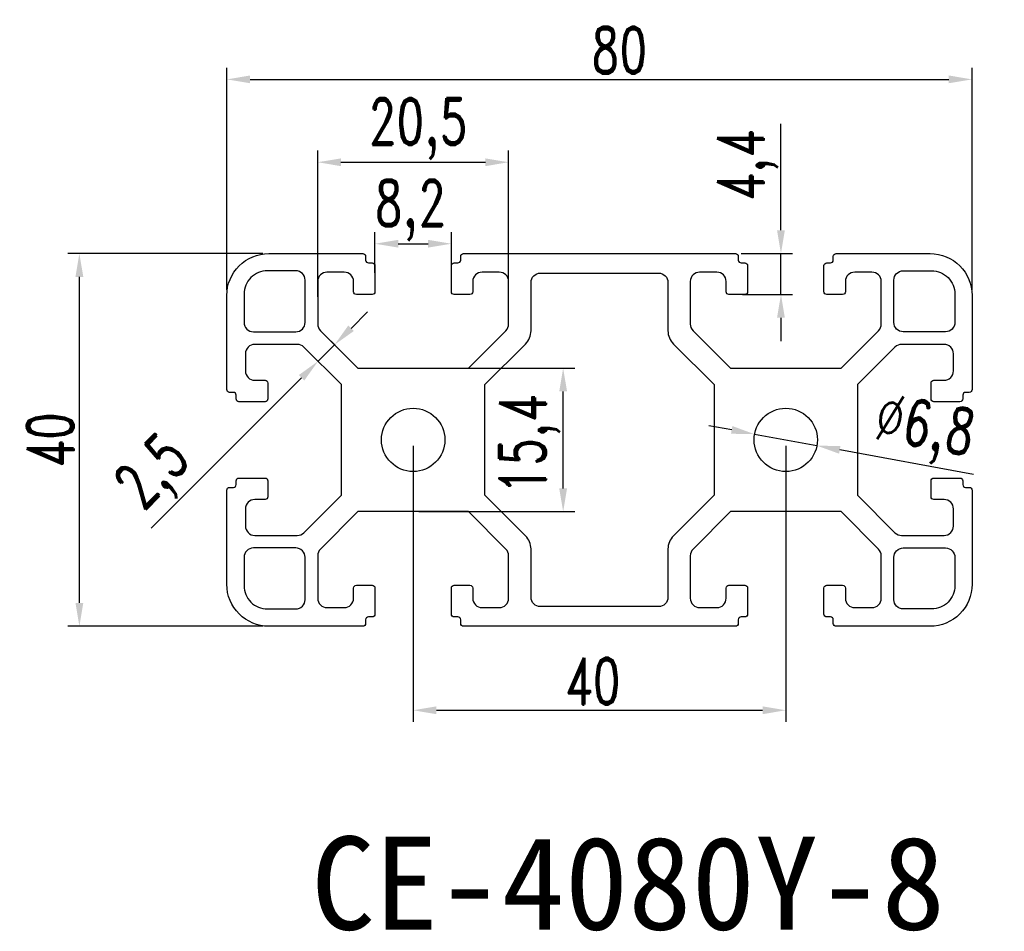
# Model space of a CAD drawing. Header units: millimetres. Extents: x 2239 to 2345, y 1183 to 1280.
import ezdxf

# ---------------------------------------------------------------- set-up
doc = ezdxf.new("R2010")
doc.units = ezdxf.units.MM
doc.layers.get('Defpoints').update_dxf_attribs({"lineweight": 0})
doc.styles.get("Standard").update_dxf_attribs({"font": 'times.shx', "bigfont": 'gbcbig.shx'})
doc.styles.add('标注', font='romand.shx', dxfattribs={"width": 0.7, "height": 5})
doc.dimstyles.new('ISO-25', dxfattribs={"dimtxt": 5, "dimasz": 2.5, "dimexe": 1.25, "dimexo": 0.625, "dimtad": 1, "dimdec": 1, "dimtxsty": '标注', "dimcen": 2.5, "dimadec": 0, "dimazin": 0, "dimtfac": 1, "dimtdec": 1, "dimtmove": 0, "dimatfit": 3, "dimfxl": 1, "dimarcsym": 0})

# ---------------------------------------------------------------- blocks, each defined once
blk = doc.blocks.new('*D49')
at = {"color": 0, "lineweight": -2, "transparency": 16777216}
for p, q in [((2261.1, 1251.46), (2261.1, 1275.28)), ((2341.1, 1251.46), (2341.1, 1275.28)), ((2263.6, 1274.03), (2338.6, 1274.03))]:
    blk.add_line(p, q, dxfattribs=at)
at = {"color": 0, "transparency": 16777216}
for points in [[(2263.6, 1274.45), (2263.6, 1273.62), (2261.1, 1274.03)], [(2338.6, 1274.45), (2338.6, 1273.62), (2341.1, 1274.03)]]:
    blk.add_solid(points, dxfattribs=at)
at = {"layer": 'Defpoints', "color": 0, "transparency": 16777216}
for p in [(2341.1, 1274.03), (2261.1, 1250.84), (2341.1, 1250.84)]:
    blk.add_point(p, dxfattribs=at)
at = {"color": 0, "lineweight": -3, "transparency": 16777216, "insert": (2303.23, 1277.16), "char_height": 5, "attachment_point": 5, "style": '标注'}
blk.add_mtext('80', dxfattribs=at)
blk = doc.blocks.new('*D52')
at = {"color": 0, "lineweight": -2, "transparency": 16777216}
for p, q in [((2281.1, 1234.71), (2281.1, 1205.07)), ((2321.1, 1234.71), (2321.1, 1205.07)), ((2283.6, 1206.32), (2318.6, 1206.32))]:
    blk.add_line(p, q, dxfattribs=at)
at = {"color": 0, "transparency": 16777216}
for points in [[(2283.6, 1206.74), (2283.6, 1205.9), (2281.1, 1206.32)], [(2318.6, 1206.74), (2318.6, 1205.9), (2321.1, 1206.32)]]:
    blk.add_solid(points, dxfattribs=at)
at = {"layer": 'Defpoints', "color": 0, "transparency": 16777216}
for p in [(2281.1, 1235.34), (2321.1, 1235.34), (2321.1, 1206.32)]:
    blk.add_point(p, dxfattribs=at)
at = {"color": 0, "lineweight": -3, "transparency": 16777216, "insert": (2300.37, 1209.45), "char_height": 5, "attachment_point": 5, "style": '标注'}
blk.add_mtext('40', dxfattribs=at)
blk = doc.blocks.new('*D53')
at = {"color": 0, "lineweight": -2, "transparency": 16777216}
for p, q in [((2320.58, 1257.84), (2320.58, 1269.25)), ((2316.32, 1255.34), (2321.83, 1255.34)), ((2320.58, 1250.94), (2320.58, 1255.34)), ((2316.47, 1250.94), (2321.83, 1250.94)), ((2320.58, 1248.44), (2320.58, 1245.94))]:
    blk.add_line(p, q, dxfattribs=at)
at = {"color": 0, "transparency": 16777216}
for points in [[(2320.16, 1257.84), (2321, 1257.84), (2320.58, 1255.34)], [(2320.16, 1248.44), (2321, 1248.44), (2320.58, 1250.94)]]:
    blk.add_solid(points, dxfattribs=at)
at = {"layer": 'Defpoints', "color": 0, "transparency": 16777216}
for p in [(2315.7, 1255.34), (2320.58, 1255.34), (2315.85, 1250.94)]:
    blk.add_point(p, dxfattribs=at)
at = {"color": 0, "lineweight": -3, "transparency": 16777216, "insert": (2316.98, 1264.8), "char_height": 5, "attachment_point": 5, "rotation": 90, "style": '标注'}
blk.add_mtext('4,4', dxfattribs=at)
blk = doc.blocks.new('*D58')
at = {"color": 0, "lineweight": -2, "transparency": 16777216}
for p, q in [((2274.43, 1247.31), (2276.19, 1249.08)), ((2272.71, 1245.49), (2271.77, 1246.43)), ((2272.66, 1245.55), (2270.89, 1243.78)), ((2270.94, 1243.72), (2270.01, 1244.66)), ((2269.12, 1242.01), (2252.97, 1225.86))]:
    blk.add_line(p, q, dxfattribs=at)
at = {"color": 0, "transparency": 16777216}
for points in [[(2274.13, 1247.61), (2274.72, 1247.02), (2272.66, 1245.55)], [(2268.83, 1242.3), (2269.42, 1241.72), (2270.89, 1243.78)]]:
    blk.add_solid(points, dxfattribs=at)
at = {"layer": 'Defpoints', "color": 0, "transparency": 16777216}
for p in [(2272.66, 1245.55), (2273.15, 1245.05), (2271.38, 1243.28)]:
    blk.add_point(p, dxfattribs=at)
at = {"color": 0, "lineweight": -3, "transparency": 16777216, "insert": (2253.52, 1231.5), "char_height": 5, "attachment_point": 5, "rotation": 45, "style": '标注'}
blk.add_mtext('2,5', dxfattribs=at)
blk = doc.blocks.new('*D61')
at = {"color": 0, "lineweight": -2, "transparency": 16777216}
for p, q in [((2277, 1253.26), (2277, 1257.64)), ((2285.2, 1253.26), (2285.2, 1257.64)), ((2279.5, 1256.39), (2282.7, 1256.39))]:
    blk.add_line(p, q, dxfattribs=at)
at = {"color": 0, "transparency": 16777216}
for points in [[(2279.5, 1256.81), (2279.5, 1255.98), (2277, 1256.39)], [(2282.7, 1256.81), (2282.7, 1255.98), (2285.2, 1256.39)]]:
    blk.add_solid(points, dxfattribs=at)
at = {"layer": 'Defpoints', "color": 0, "transparency": 16777216}
for p in [(2285.2, 1256.39), (2277, 1252.64), (2285.2, 1252.64)]:
    blk.add_point(p, dxfattribs=at)
at = {"color": 0, "lineweight": -3, "transparency": 16777216, "insert": (2280.8, 1260), "char_height": 5, "attachment_point": 5, "style": '标注'}
blk.add_mtext('8,2', dxfattribs=at)
blk = doc.blocks.new('*D62')
at = {"color": 0, "lineweight": -2, "transparency": 16777216}
for p, q in [((2270.85, 1250.68), (2270.85, 1266.39)), ((2291.35, 1250.68), (2291.35, 1266.39)), ((2273.35, 1265.14), (2288.85, 1265.14))]:
    blk.add_line(p, q, dxfattribs=at)
at = {"color": 0, "transparency": 16777216}
for points in [[(2273.35, 1265.55), (2273.35, 1264.72), (2270.85, 1265.14)], [(2288.85, 1265.55), (2288.85, 1264.72), (2291.35, 1265.14)]]:
    blk.add_solid(points, dxfattribs=at)
at = {"layer": 'Defpoints', "color": 0, "transparency": 16777216}
for p in [(2291.35, 1265.14), (2270.85, 1250.05), (2291.35, 1250.05)]:
    blk.add_point(p, dxfattribs=at)
at = {"color": 0, "lineweight": -3, "transparency": 16777216, "insert": (2281.62, 1268.74), "char_height": 5, "attachment_point": 5, "style": '标注'}
blk.add_mtext('20,5', dxfattribs=at)
blk = doc.blocks.new('*D63')
at = {"color": 0, "lineweight": -2, "transparency": 16777216}
for p, q in [((2281.72, 1243.04), (2298.45, 1243.04)), ((2297.2, 1230.14), (2297.2, 1240.54)), ((2281.72, 1227.64), (2298.45, 1227.64))]:
    blk.add_line(p, q, dxfattribs=at)
at = {"color": 0, "transparency": 16777216}
for points in [[(2296.78, 1240.54), (2297.62, 1240.54), (2297.2, 1243.04)], [(2296.78, 1230.14), (2297.62, 1230.14), (2297.2, 1227.64)]]:
    blk.add_solid(points, dxfattribs=at)
at = {"layer": 'Defpoints', "color": 0, "transparency": 16777216}
for p in [(2281.1, 1243.04), (2297.2, 1243.04), (2281.1, 1227.64)]:
    blk.add_point(p, dxfattribs=at)
at = {"color": 0, "lineweight": -3, "transparency": 16777216, "insert": (2293.6, 1234.88), "char_height": 5, "attachment_point": 5, "rotation": 90, "style": '标注'}
blk.add_mtext('15,4', dxfattribs=at)
blk = doc.blocks.new('*D65')
at = {"color": 0, "lineweight": -2, "transparency": 16777216}
for p, q in [((2264.97, 1255.34), (2244.02, 1255.34)), ((2245.27, 1217.84), (2245.27, 1252.84)), ((2264.97, 1215.34), (2244.02, 1215.34))]:
    blk.add_line(p, q, dxfattribs=at)
at = {"color": 0, "transparency": 16777216}
for points in [[(2244.85, 1252.84), (2245.69, 1252.84), (2245.27, 1255.34)], [(2244.85, 1217.84), (2245.69, 1217.84), (2245.27, 1215.34)]]:
    blk.add_solid(points, dxfattribs=at)
at = {"layer": 'Defpoints', "color": 0, "transparency": 16777216}
for p in [(2245.27, 1255.34), (2265.6, 1255.34), (2265.6, 1215.34)]:
    blk.add_point(p, dxfattribs=at)
at = {"color": 0, "lineweight": -3, "transparency": 16777216, "insert": (2242.14, 1235.32), "char_height": 5, "attachment_point": 5, "rotation": 90, "style": '标注'}
blk.add_mtext('40', dxfattribs=at)
blk = doc.blocks.new('*D68')
at = {"color": 0, "lineweight": -2, "transparency": 16777216}
for p, q in [((2315.29, 1236.41), (2312.84, 1236.86)), ((2317.75, 1235.95), (2324.44, 1234.72)), ((2341.24, 1231.63), (2326.9, 1234.27))]:
    blk.add_line(p, q, dxfattribs=at)
at = {"color": 0, "transparency": 16777216}
for points in [[(2315.37, 1236.82), (2315.22, 1236), (2317.75, 1235.95)], [(2326.97, 1234.68), (2326.82, 1233.86), (2324.44, 1234.72)]]:
    blk.add_solid(points, dxfattribs=at)
at = {"layer": 'Defpoints', "color": 0, "transparency": 16777216}
for p in [(2317.75, 1235.95), (2324.44, 1234.72)]:
    blk.add_point(p, dxfattribs=at)
at = {"color": 0, "transparency": 16777216, "insert": (2335.95, 1236.26), "char_height": 5, "attachment_point": 5, "rotation": 349.5611, "style": '标注'}
blk.add_mtext('∅6,8', dxfattribs=at)

msp = doc.modelspace()

# ---------------------------------------------------------------- linework, layer by layer
at = {"lineweight": -3}
for points in [[(2332.82, 1245.3), (2328.8, 1241.27), (2328.8, 1229.41), (2332.82, 1225.38, 0.198912), (2333.53, 1225.09), (2338.1, 1225.09, 0.414214), (2339.1, 1226.09), (2339.1, 1227.94, 0.414214), (2338.1, 1228.94), (2337, 1228.94, -0.414214), (2336.7, 1229.24), (2336.7, 1230.94, -0.414214), (2337, 1231.24), (2339.8, 1231.24, -0.414214), (2340.1, 1230.94), (2340.1, 1230.54, 0.414214), (2340.4, 1230.24), (2340.8, 1230.24, -0.414214), (2341.1, 1229.94), (2341.1, 1219.84, -0.414214), (2336.6, 1215.34), (2326.5, 1215.34, -0.414214), (2326.2, 1215.64), (2326.2, 1216.04, 0.414214), (2325.9, 1216.34), (2325.5, 1216.34, -0.414214), (2325.2, 1216.64), (2325.2, 1219.44, -0.414214), (2325.5, 1219.74), (2327.2, 1219.74, -0.414214), (2327.5, 1219.44), (2327.5, 1218.34, 0.414214), (2328.5, 1217.34), (2330.35, 1217.34, 0.414214), (2331.35, 1218.34), (2331.35, 1222.91, 0.198912), (2331.05, 1223.61), (2327.03, 1227.64), (2315.16, 1227.64), (2311.14, 1223.61, 0.198912), (2310.85, 1222.91), (2310.85, 1218.34, 0.414214), (2311.85, 1217.34), (2313.7, 1217.34, 0.414214), (2314.7, 1218.34), (2314.7, 1219.44, -0.414214), (2315, 1219.74), (2316.7, 1219.74, -0.414214), (2317, 1219.44), (2317, 1216.64, -0.414214), (2316.7, 1216.34), (2316.3, 1216.34, 0.414214), (2316, 1216.04), (2316, 1215.64, -0.414214), (2315.7, 1215.34), (2286.5, 1215.34, -0.414214), (2286.2, 1215.64), (2286.2, 1216.04, 0.414214), (2285.9, 1216.34), (2285.5, 1216.34, -0.414214), (2285.2, 1216.64), (2285.2, 1219.44, -0.414214), (2285.5, 1219.74), (2287.2, 1219.74, -0.414214), (2287.5, 1219.44), (2287.5, 1218.34, 0.414214), (2288.5, 1217.34), (2290.35, 1217.34, 0.414214), (2291.35, 1218.34), (2291.35, 1222.91, 0.198912), (2291.05, 1223.61), (2287.03, 1227.64), (2275.16, 1227.64), (2271.14, 1223.61, 0.198912), (2270.85, 1222.91), (2270.85, 1218.34, 0.414214), (2271.85, 1217.34), (2273.7, 1217.34, 0.414214), (2274.7, 1218.34), (2274.7, 1219.44, -0.414214), (2275, 1219.74), (2276.7, 1219.74, -0.414214), (2277, 1219.44), (2277, 1216.64, -0.414214), (2276.7, 1216.34), (2276.3, 1216.34, 0.414214), (2276, 1216.04), (2276, 1215.64, -0.414214), (2275.7, 1215.34), (2265.6, 1215.34, -0.414214), (2261.1, 1219.84), (2261.1, 1229.94, -0.414214), (2261.4, 1230.24), (2261.8, 1230.24, 0.414214), (2262.1, 1230.54), (2262.1, 1230.94, -0.414214), (2262.4, 1231.24), (2265.2, 1231.24, -0.414214), (2265.5, 1230.94), (2265.5, 1229.24, -0.414214), (2265.2, 1228.94), (2264.1, 1228.94, 0.414214), (2263.1, 1227.94), (2263.1, 1226.09, 0.414214), (2264.1, 1225.09), (2268.66, 1225.09, 0.198912), (2269.37, 1225.38), (2273.4, 1229.41), (2273.4, 1241.27), (2269.37, 1245.3, 0.198912), (2268.66, 1245.59), (2264.1, 1245.59, 0.414214), (2263.1, 1244.59), (2263.1, 1242.74, 0.414214), (2264.1, 1241.74), (2265.2, 1241.74, -0.414214), (2265.5, 1241.44), (2265.5, 1239.74, -0.414214), (2265.2, 1239.44), (2262.4, 1239.44, -0.414214), (2262.1, 1239.74), (2262.1, 1240.14, 0.414214), (2261.8, 1240.44), (2261.4, 1240.44, -0.414214), (2261.1, 1240.74), (2261.1, 1250.84, -0.414214), (2265.6, 1255.34), (2275.7, 1255.34, -0.414214), (2276, 1255.04), (2276, 1254.64, 0.414214), (2276.3, 1254.34), (2276.7, 1254.34, -0.414214), (2277, 1254.04), (2277, 1251.24, -0.414214), (2276.7, 1250.94), (2275, 1250.94, -0.414214), (2274.7, 1251.24), (2274.7, 1252.34, 0.414214), (2273.7, 1253.34), (2271.85, 1253.34, 0.414214), (2270.85, 1252.34), (2270.85, 1247.77, 0.198912), (2271.14, 1247.06), (2275.16, 1243.04), (2287.03, 1243.04), (2291.05, 1247.06, 0.198912), (2291.35, 1247.77), (2291.35, 1252.34, 0.414214), (2290.35, 1253.34), (2288.5, 1253.34, 0.414214), (2287.5, 1252.34), (2287.5, 1251.24, -0.414214), (2287.2, 1250.94), (2285.5, 1250.94, -0.414214), (2285.2, 1251.24), (2285.2, 1254.04, -0.414214), (2285.5, 1254.34), (2285.9, 1254.34, 0.414214), (2286.2, 1254.64), (2286.2, 1255.04, -0.414214), (2286.5, 1255.34), (2315.7, 1255.34, -0.414214), (2316, 1255.04), (2316, 1254.64, 0.414214), (2316.3, 1254.34), (2316.7, 1254.34, -0.414214), (2317, 1254.04), (2317, 1251.24, -0.414214), (2316.7, 1250.94), (2315, 1250.94, -0.414214), (2314.7, 1251.24), (2314.7, 1252.34, 0.414214), (2313.7, 1253.34), (2311.85, 1253.34, 0.414214), (2310.85, 1252.34), (2310.85, 1247.77, 0.198912), (2311.14, 1247.06), (2315.16, 1243.04), (2327.03, 1243.04), (2331.05, 1247.06, 0.198912), (2331.35, 1247.77), (2331.35, 1252.34, 0.414214), (2330.35, 1253.34), (2328.5, 1253.34, 0.414214), (2327.5, 1252.34), (2327.5, 1251.24, -0.414214), (2327.2, 1250.94), (2325.5, 1250.94, -0.414214), (2325.2, 1251.24), (2325.2, 1254.04, -0.414214), (2325.5, 1254.34), (2325.9, 1254.34, 0.414214), (2326.2, 1254.64), (2326.2, 1255.04, -0.414214), (2326.5, 1255.34), (2336.6, 1255.34, -0.414214), (2341.1, 1250.84), (2341.1, 1240.74, -0.414214), (2340.8, 1240.44), (2340.4, 1240.44, 0.414214), (2340.1, 1240.14), (2340.1, 1239.74, -0.414214), (2339.8, 1239.44), (2337, 1239.44, -0.414214), (2336.7, 1239.74), (2336.7, 1241.44, -0.414214), (2337, 1241.74), (2338.1, 1241.74, 0.414214), (2339.1, 1242.74), (2339.1, 1244.59, 0.414214), (2338.1, 1245.59), (2333.53, 1245.59, 0.198912)], [(2268.5, 1253.49), (2265.45, 1253.49, 0.414214), (2262.95, 1250.99), (2262.95, 1247.94, 0.414214), (2263.95, 1246.94), (2268.5, 1246.94, 0.414214), (2269.5, 1247.94), (2269.5, 1252.49, 0.414214)], [(2307.45, 1217.44), (2294.75, 1217.44, -0.414214), (2293.75, 1218.44), (2293.75, 1223.63, 0.198912), (2293.16, 1225.04), (2288.8, 1229.41), (2288.8, 1241.27), (2293.16, 1245.63, 0.198912), (2293.75, 1247.05), (2293.75, 1252.24, -0.414214), (2294.75, 1253.24), (2307.45, 1253.24, -0.414214), (2308.45, 1252.24), (2308.45, 1247.05, 0.198912), (2309.03, 1245.63), (2313.4, 1241.27), (2313.4, 1229.41), (2309.03, 1225.04, 0.198912), (2308.45, 1223.63), (2308.45, 1218.44, -0.414214)], [(2333.7, 1253.49), (2336.75, 1253.49, -0.414214), (2339.25, 1250.99), (2339.25, 1247.94, -0.414214), (2338.25, 1246.94), (2333.7, 1246.94, -0.414214), (2332.7, 1247.94), (2332.7, 1252.49, -0.414214)], [(2265.45, 1217.19), (2268.5, 1217.19, 0.414214), (2269.5, 1218.19), (2269.5, 1222.74, 0.414214), (2268.5, 1223.74), (2263.95, 1223.74, 0.414214), (2262.95, 1222.74), (2262.95, 1219.69, 0.414214)], [(2336.75, 1217.19), (2333.7, 1217.19, -0.414214), (2332.7, 1218.19), (2332.7, 1222.74, -0.414214), (2333.7, 1223.74), (2338.25, 1223.74, -0.414214), (2339.25, 1222.74), (2339.25, 1219.69, -0.414214)]]:
    msp.add_lwpolyline(points, format="xyb", close=True, dxfattribs=at)
for centre in [(2281.1, 1235.34), (2321.1, 1235.34)]:
    msp.add_circle(centre, 3.4, dxfattribs=at)

# ---------------------------------------------------------------- texts
at = {"insert": (2270.17, 1192.77), "char_height": 10, "attachment_point": 1}
msp.add_mtext_dynamic_manual_height_columns('{\\fSimSun|b0|i0|c134|p2;CE-4080Y-8}', width=47.6309, gutter_width=12.5, heights=[0], dxfattribs=at)

# ---------------------------------------------------------------- dimensions: what is measured, and where the dimension line sits
at = {"lineweight": -3}
for base, p1, p2, picture, middle in [((2341.1, 1274.03), (2261.1, 1250.84), (2341.1, 1250.84), '*D49', (2303.23, 1274.03)), ((2291.35, 1265.14), (2270.85, 1250.05), (2291.35, 1250.05), '*D62', (2281.62, 1265.14)), ((2285.2, 1256.39), (2277, 1252.64), (2285.2, 1252.64), '*D61', (2280.8, 1256.39)), ((2321.1, 1206.32), (2281.1, 1235.34), (2321.1, 1235.34), '*D52', (2300.37, 1206.32))]:
    dim = msp.add_linear_dim(base=base, p1=p1, p2=p2, dimstyle='ISO-25', dxfattribs=at)
    dim.commit()
    dim.dimension.update_dxf_attribs({"geometry": picture, "text_midpoint": middle, "dimtype": 160})
dim = msp.add_linear_dim(base=(2320.58, 1255.34), p1=(2315.85, 1250.94), p2=(2315.7, 1255.34), angle=90, dimstyle='ISO-25', dxfattribs=at)
dim.commit()
dim.dimension.update_dxf_attribs({"geometry": '*D53', "text_midpoint": (2316.98, 1264.8)})
for base, p1, p2, angle, picture, middle, dimtype in [((2245.27, 1255.34), (2265.6, 1215.34), (2265.6, 1255.34), 90, '*D65', (2245.27, 1235.32), 160), ((2272.66, 1245.55), (2271.38, 1243.28), (2273.15, 1245.05), 45, '*D58', (2256.06, 1228.95), 161), ((2297.2, 1243.04), (2281.1, 1227.64), (2281.1, 1243.04), 90, '*D63', (2297.2, 1234.88), 160)]:
    dim = msp.add_linear_dim(base=base, p1=p1, p2=p2, angle=angle, dimstyle='ISO-25', dxfattribs=at)
    dim.commit()
    dim.dimension.update_dxf_attribs({"geometry": picture, "text_midpoint": middle, "dimtype": dimtype})
dim = msp.add_diameter_dim_2p(p1=(2317.75, 1235.95), p2=(2324.44, 1234.72), dimstyle='ISO-25')
dim.commit()
dim.dimension.update_dxf_attribs({"geometry": '*D68', "text_midpoint": (2335.95, 1236.26)})

doc.saveas('drawing.dxf')
